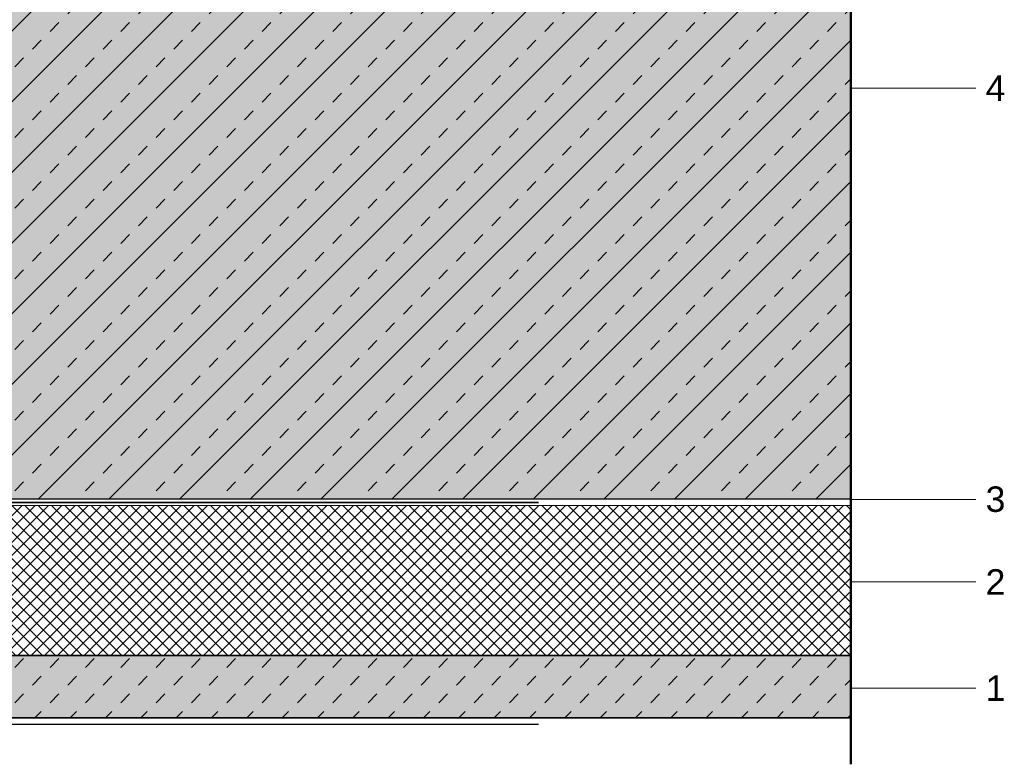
# Model space of a CAD drawing. Header units: metres. Extents: x 0.4 to 30.1, y -10.7 to 8.6.
# Tile 216 of 256: x 10.964 to 11.752, y -2.043 to -1.447. Entities that reach past the tile are written whole.
import ezdxf

# ---------------------------------------------------------------- set-up
doc = ezdxf.new("R2010")
doc.units = ezdxf.units.M
doc.linetypes.add('Dash Style-37', pattern=[2.25, 1, -1.25])
doc.layers.add('_Bodenaufbauten 20230510 (2D)', color=7, linetype='Continuous', lineweight=9)
doc.layers.add('Keine', color=7, linetype='Continuous', lineweight=9)
doc.styles.add('Arial', font='arial.ttf')

# ---------------------------------------------------------------- blocks, each defined once
blk = doc.blocks.new('Bodenaufbauten 20230510 (2D)')
at = {"layer": 'Keine', "linetype": 'Continuous', "lineweight": 0, "transparency": 33554687}
for points in [[(10.3794, -1.23109), (11.6294, -1.23109), (11.6294, -1.83109), (10.3794, -1.83109)], [(10.3794, -1.95609), (10.3794, -2.00609), (11.6294, -2.00609), (11.6294, -1.95609)]]:
    blk.add_hatch(color=9, dxfattribs=at).paths.add_polyline_path(points)
at = {"layer": 'Keine', "linetype": 'Continuous', "lineweight": 13, "transparency": 33554687}
h = blk.add_hatch(dxfattribs=at)
h.set_pattern_fill('Stahlbeton-M1_10', color=250, style=0, pattern_type=2)
h.set_pattern_definition([(45, (0, 0), (0.02828427, -0.02828427), [0.01, -0.01])])
h.paths.add_polyline_path([(10.3794, -1.23109), (11.6294, -1.23109), (11.6294, -1.83109), (10.3794, -1.83109)])
h = blk.add_hatch(dxfattribs=at)
h.set_pattern_fill('Stahlbeton-M1_10-1', color=251, style=0, pattern_type=2)
h.set_pattern_definition([(-135, (0.012426, -0.013254), (0.02828427, -0.02828427), [])])
h.paths.add_polyline_path([(10.3794, -1.23109), (11.6294, -1.23109), (11.6294, -1.83109), (10.3794, -1.83109)])
at = {"layer": 'Keine', "linetype": 'Continuous', "lineweight": 5, "true_color": 0xb9b9b9, "transparency": 33554687}
h = blk.add_hatch(dxfattribs=at)
h.set_pattern_fill('Dämm', color=9, style=0, pattern_type=2)
h.set_pattern_definition([(-45, (0, 0), (0.005303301, 0.005303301), []), (-135, (0, 0), (0.005303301, -0.005303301), [])])
h.paths.add_polyline_path([(10.3794, -1.83609), (10.3794, -1.95609), (11.6294, -1.95609), (11.6294, -1.83609)])
at = {"layer": 'Keine', "linetype": 'Continuous', "lineweight": 13, "transparency": 33554687}
h = blk.add_hatch(dxfattribs=at)
h.set_pattern_fill('unbew_ Beton-M1_10', color=251, style=0, pattern_type=2)
h.set_pattern_definition([(45, (0.014142, 0.014142), (0.02828427, -0.02828427), [0.01, -0.01]), (45, (0.014142, -0.014142), (0.02828427, -0.02828427), [0.01, -0.01])])
h.paths.add_polyline_path([(10.3794, -1.95609), (10.3794, -2.00609), (11.6294, -2.00609), (11.6294, -1.95609)])
at = {"layer": 'Keine', "color": 253, "linetype": 'Continuous', "lineweight": 9, "true_color": 0xaaaaaa, "transparency": 33554687}
for p, q in [((11.7294, -1.502), (11.6294, -1.502)), ((11.7294, -1.83116), (11.6294, -1.83116)), ((11.7294, -1.89727), (11.6294, -1.89727)), ((11.7294, -1.98229), (11.6294, -1.98229))]:
    blk.add_line(p, q, dxfattribs=at)
at = {"layer": 'Keine', "color": 7, "linetype": 'Dash Style-37', "lineweight": 25, "transparency": 33554687}
blk.add_line((10.3794, -2.01109), (11.6294, -2.01109), dxfattribs=at)
at = {"layer": 'Keine', "color": 7, "linetype": 'Continuous', "lineweight": 35, "transparency": 33554687, "flags": 128}
for points in [[(10.3794, -1.23109), (11.6294, -1.23109), (11.6294, -1.83109), (10.3794, -1.83109)], [(10.3794, -1.95609), (10.3794, -2.00609), (11.6294, -2.00609), (11.6294, -1.95609)]]:
    blk.add_lwpolyline(points, close=True, dxfattribs=at)
at = {"layer": 'Keine', "color": 7, "linetype": 'Continuous', "lineweight": 9, "transparency": 33554687, "flags": 128}
blk.add_lwpolyline([(10.3794, -1.83609), (10.3794, -1.95609), (11.6294, -1.95609), (11.6294, -1.83609)], close=True, dxfattribs=at)
at = {"layer": 'Keine', "color": 7, "transparency": 33554687, "char_height": 0.020374, "attachment_point": 6, "line_spacing_factor": 0.969122, "style": 'Arial'}
for s, insert in [('4 ', (11.75317, -1.502)), ('3 ', (11.75317, -1.83116)), ('2 ', (11.75317, -1.89727)), ('1 ', (11.75317, -1.98229))]:
    blk.add_mtext(s, dxfattribs=dict(at, insert=insert))
at = {"color": 255, "linetype": 'Continuous', "lineweight": 9, "transparency": 33554687}
blk.add_wipeout([(10.3794, -1.83109), (11.6294, -1.83109), (11.6294, -1.83609), (10.3794, -1.83609)], dxfattribs=at).dxf.layer = 'Keine'
at = {"layer": 'Keine', "color": 255, "lineweight": 50}
blk.add_line((11.6294, -2.04328), (11.6294, -1.03109), dxfattribs=at)
at = {"layer": 'Keine', "color": 7, "linetype": 'Dash Style-37', "lineweight": 35, "transparency": 33554687}
blk.add_line((10.3794, -1.83359), (11.6294, -1.83359), dxfattribs=at)
at = {"layer": 'Keine', "color": 7, "linetype": 'Continuous', "lineweight": 9, "transparency": 33554687, "flags": 128}
blk.add_lwpolyline([(10.3794, -1.83109), (11.6294, -1.83109), (11.6294, -1.83609), (10.3794, -1.83609)], close=True, dxfattribs=at)

msp = doc.modelspace()

# ---------------------------------------------------------------- block references
at = {"layer": '_Bodenaufbauten 20230510 (2D)'}
msp.add_blockref('Bodenaufbauten 20230510 (2D)', (0, 0), dxfattribs=at)

doc.saveas('drawing.dxf')
